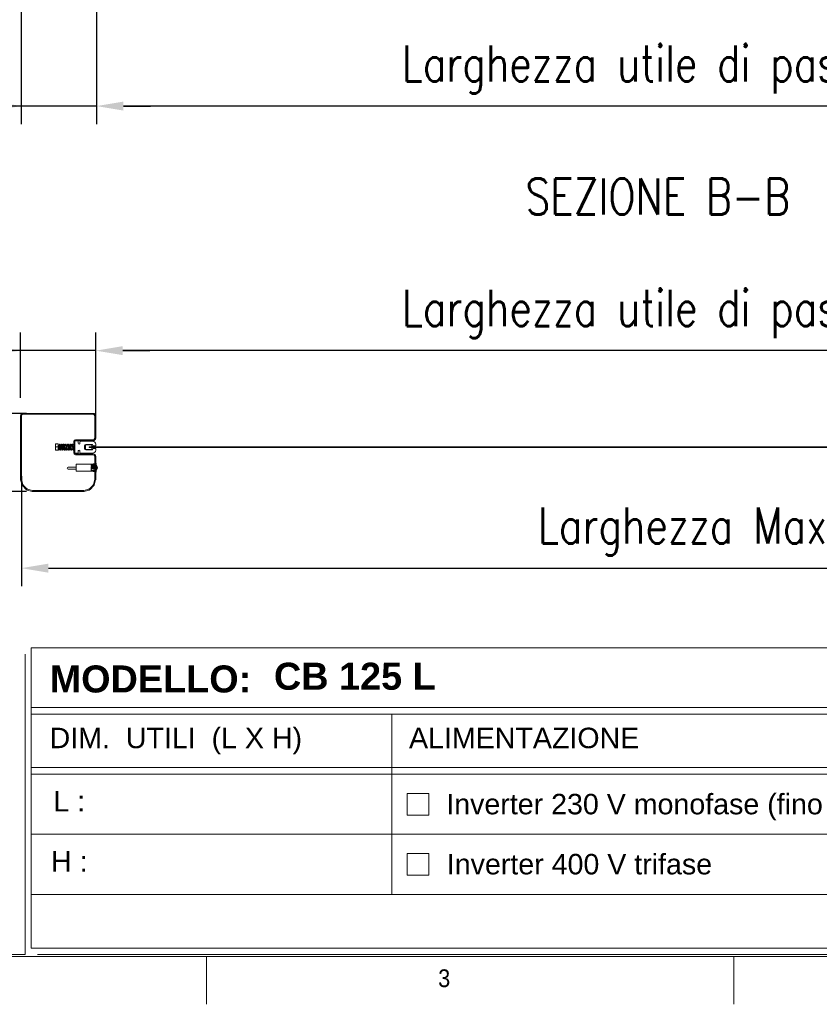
# Model space of a CAD drawing. Header units: inches. Extents: x 0 to 13926, y 0 to 5002.
# Tile 2 of 10: x 1496 to 2827, y 200 to 1839. Entities that reach past the tile are written whole.
import ezdxf

# ---------------------------------------------------------------- set-up
doc = ezdxf.new("R2010")
doc.units = ezdxf.units.IN
doc.header["$MEASUREMENT"] = 0
doc.layers.add('FORMAT', color=7, linetype='Continuous')
doc.layers.add('Montante', color=7, linetype='Continuous', lineweight=0)
doc.styles.add('Compilazione 1', font='romans.shx', dxfattribs={"width": 0.75, "height": 480})
doc.styles.add('NYIP', font='romans.shx', dxfattribs={"width": 0.8})
doc.styles.add('SLDTEXTSTYLE0', font='GOTHIC.TTF', dxfattribs={"width": 0.913})
doc.styles.get("Standard").update_dxf_attribs({"font": 'arial.ttf'})
doc.dimstyles.new('STANDARD35', dxfattribs={"dimscale": 35, "dimtxt": 2, "dimasz": 1.5, "dimexe": 1, "dimexo": 1, "dimgap": 0.7, "dimtad": 1, "dimdec": 0, "dimdsep": 46, "dimtxsty": 'NYIP', "dimcen": 0, "dimclrd": 1, "dimclre": 1, "dimclrt": 2, "dimadec": 0, "dimazin": 0, "dimtfac": 1, "dimtdec": 0, "dimtix": 1, "dimtmove": 0, "dimatfit": 3, "dimfxl": 0, "dimtvp": 1, "dimtolj": 1, "dimtzin": 0, "dimarcsym": 0})

# ---------------------------------------------------------------- blocks, each defined once
blk = doc.blocks.new('A$C7C9C4F3F')
at = {"layer": 'FORMAT', "color": 7, "lineweight": 5}
for p, q in [((199.3, 199.3), (16199.3, 199.3)), ((4017.9, 199.3), (4017.9, 0)), ((6210.3, 0), (6210.3, 199.3))]:
    blk.add_line(p, q, dxfattribs=at)
at = {"color": 7, "lineweight": 5, "insert": (4981.2, 145.3), "char_height": 73.8, "attachment_point": 1, "style": 'SLDTEXTSTYLE0'}
blk.add_mtext('3', dxfattribs=at)
blk = doc.blocks.new('*D30')
at = {"color": 7, "lineweight": -2}
for p, q in [((1497.7, 1209.5), (1497.7, 1318.1)), ((1622.7, 1153.1), (1622.7, 1318.1)), ((1497.7, 1288.1), (1248.8, 1288.1)), ((1452.7, 1288.1), (1407.7, 1288.1)), ((1622.7, 1288.1), (1497.7, 1288.1)), ((1667.7, 1288.1), (1712.7, 1288.1))]:
    blk.add_line(p, q, dxfattribs=at)
at = {"color": 7}
for points in [[(1452.7, 1280.6), (1452.7, 1295.6), (1497.7, 1288.1)], [(1667.7, 1295.6), (1667.7, 1280.6), (1622.7, 1288.1)]]:
    blk.add_solid(points, dxfattribs=at)
at = {"layer": 'Defpoints', "color": 0}
for p in [(1497.7, 1288.1), (1497.7, 1179.5), (1622.7, 1123.1)]:
    blk.add_point(p, dxfattribs=at)
at = {"color": 7, "lineweight": 0, "insert": (1328.2, 1339.1), "char_height": 60, "attachment_point": 5, "style": 'NYIP'}
blk.add_mtext('\\A1;125', dxfattribs=at)
blk = doc.blocks.new('*D31')
at = {"color": 7, "lineweight": -2}
for p, q in [((1499.1, 1079.2), (1499.1, 896)), ((3699.1, 1079.2), (3699.1, 896)), ((1544.1, 926), (3654.1, 926))]:
    blk.add_line(p, q, dxfattribs=at)
at = {"color": 7}
for points in [[(1544.1, 933.5), (1544.1, 918.5), (1499.1, 926)], [(3654.1, 918.5), (3654.1, 933.5), (3699.1, 926)]]:
    blk.add_solid(points, dxfattribs=at)
at = {"layer": 'Defpoints', "color": 0}
for p in [(1499.1, 1109.2), (3699.1, 1109.2), (3699.1, 926)]:
    blk.add_point(p, dxfattribs=at)
at = {"color": 7, "lineweight": 0, "insert": (2599.1, 987), "char_height": 60, "attachment_point": 5, "style": 'NYIP'}
blk.add_mtext('\\A1;Larghezza Max ', dxfattribs=at)
blk = doc.blocks.new('*D43')
at = {"color": 7, "lineweight": -2}
for p, q in [((1622.7, 1162.4), (1622.7, 1318.1)), ((3575.4, 1162.4), (3575.4, 1318.1)), ((3530.4, 1288.1), (1667.7, 1288.1))]:
    blk.add_line(p, q, dxfattribs=at)
at = {"color": 7}
for points in [[(1667.7, 1295.6), (1667.7, 1280.6), (1622.7, 1288.1)], [(3530.4, 1280.6), (3530.4, 1295.6), (3575.4, 1288.1)]]:
    blk.add_solid(points, dxfattribs=at)
at = {"layer": 'Defpoints', "color": 0}
for p in [(1622.7, 1288.1), (1622.7, 1132.4), (3575.4, 1132.4)]:
    blk.add_point(p, dxfattribs=at)
at = {"color": 7, "lineweight": 0, "insert": (2599.1, 1349.1), "char_height": 60, "attachment_point": 5, "style": 'NYIP'}
blk.add_mtext('\\A1;Larghezza utile di passaggio^J', dxfattribs=at)
blk = doc.blocks.new('*D44')
at = {"color": 7, "lineweight": -2}
for p, q in [((1196.9, 1228.7), (1196.9, 1273.7)), ((1507.6, 1183.7), (1166.9, 1183.7)), ((1196.9, 1183.7), (1196.9, 1053.7)), ((1507.6, 1053.7), (1166.9, 1053.7)), ((1196.9, 1053.7), (1196.9, 804.8)), ((1196.9, 1008.7), (1196.9, 963.7))]:
    blk.add_line(p, q, dxfattribs=at)
at = {"color": 7}
for points in [[(1189.4, 1228.7), (1204.4, 1228.7), (1196.9, 1183.7)], [(1204.4, 1008.7), (1189.4, 1008.7), (1196.9, 1053.7)]]:
    blk.add_solid(points, dxfattribs=at)
at = {"layer": 'Defpoints', "color": 0}
for p in [(1537.6, 1183.7), (1196.9, 1053.7), (1537.6, 1053.7)]:
    blk.add_point(p, dxfattribs=at)
at = {"color": 7, "lineweight": 0, "insert": (1145.9, 884.2), "char_height": 60, "attachment_point": 5, "rotation": 90, "style": 'NYIP'}
blk.add_mtext('\\A1;130', dxfattribs=at)
blk = doc.blocks.new('*D95')
at = {"color": 7, "lineweight": -2}
for p, q in [((1623.9, 1859), (1623.9, 1665.2)), ((3573.9, 1859), (3573.9, 1665.2)), ((3528.9, 1695.2), (1668.9, 1695.2))]:
    blk.add_line(p, q, dxfattribs=at)
at = {"color": 7}
for points in [[(1668.9, 1702.7), (1668.9, 1687.7), (1623.9, 1695.2)], [(3528.9, 1687.7), (3528.9, 1702.7), (3573.9, 1695.2)]]:
    blk.add_solid(points, dxfattribs=at)
at = {"layer": 'Defpoints', "color": 0}
for p in [(1623.9, 1889), (3573.9, 1889), (1623.9, 1695.2)]:
    blk.add_point(p, dxfattribs=at)
at = {"color": 7, "lineweight": 0, "insert": (2598.9, 1756.2), "char_height": 60, "attachment_point": 5, "style": 'NYIP'}
blk.add_mtext('\\A1;Larghezza utile di passaggio', dxfattribs=at)
blk = doc.blocks.new('*D97')
at = {"color": 7, "lineweight": -2}
for p, q in [((1498.9, 1859), (1498.9, 1665.2)), ((1623.9, 1859), (1623.9, 1665.2)), ((1498.9, 1695.2), (1250, 1695.2)), ((1453.9, 1695.2), (1408.9, 1695.2)), ((1623.9, 1695.2), (1498.9, 1695.2)), ((1668.9, 1695.2), (1713.9, 1695.2))]:
    blk.add_line(p, q, dxfattribs=at)
at = {"color": 7}
for points in [[(1453.9, 1687.7), (1453.9, 1702.7), (1498.9, 1695.2)], [(1668.9, 1702.7), (1668.9, 1687.7), (1623.9, 1695.2)]]:
    blk.add_solid(points, dxfattribs=at)
at = {"layer": 'Defpoints', "color": 0}
for p in [(1498.9, 1889), (1623.9, 1889), (1498.9, 1695.2)]:
    blk.add_point(p, dxfattribs=at)
at = {"color": 7, "lineweight": 0, "insert": (1329.5, 1746.2), "char_height": 60, "attachment_point": 5, "style": 'NYIP'}
blk.add_mtext('\\A1;125', dxfattribs=at)

msp = doc.modelspace()

# ---------------------------------------------------------------- linework, layer by layer
at = {"color": 7, "lineweight": 5}
for p, q in [((1605.5, 1123.7), (1605.5, 1131.1)), ((1616.2, 1131.4), (1605.9, 1131.4)), ((1616.5, 1128.7), (1616.5, 1131.1)), ((1605.5, 1125.1), (1605.5, 1129.8)), ((1605.9, 1123.4), (1616.2, 1123.4)), ((1612, 1128.2), (1612, 1126.7)), ((1612, 1128.2), (1621, 1128.2)), ((1621, 1126.7), (1612, 1126.7)), ((1621, 1128.7), (1616.5, 1128.7)), ((1616.5, 1123.7), (1616.5, 1126.1)), ((1616.5, 1126.1), (1621, 1126.1)), ((1621, 1128.7), (1621, 1128.2)), ((1621, 1128.2), (1651, 1128.2)), ((1621, 1126.7), (1621, 1126.1)), ((1621, 1126.7), (1651, 1126.7)), ((1651, 1128.2), (3578, 1128.2)), ((1651, 1126.7), (3578, 1126.7)), ((1515.4, 793.3), (4074.6, 793.3)), ((1515.4, 793.3), (1515.4, 293.3)), ((1505.1, 783), (1505.1, 283)), ((1515.4, 694), (4074.6, 694)), ((1515.4, 683), (4074.6, 683)), ((2115.6, 683), (2115.6, 383)), ((1515.4, 594), (4074.6, 594)), ((1515.4, 583), (4074.6, 583)), ((2140.7, 551), (2176.7, 551)), ((2140.7, 515), (2140.7, 551)), ((2176.7, 551), (2176.7, 515)), ((2176.7, 515), (2140.7, 515)), ((1515.4, 483), (4074.6, 483)), ((2140.7, 451), (2176.7, 451)), ((2140.7, 415), (2140.7, 451)), ((2176.7, 451), (2176.7, 415)), ((2176.7, 415), (2140.7, 415)), ((1515.4, 383), (4074.6, 383)), ((295.8, 283), (1505.1, 283)), ((1515.4, 293.3), (4074.6, 293.3)), ((1525.7, 283), (4084.9, 283))]:
    msp.add_line(p, q, dxfattribs=at)
for centre, start, end in [((1616.2, 1131.1), 0, 90), ((1616.2, 1123.7), 270, 0)]:
    msp.add_arc(centre, 0.3, start, end, dxfattribs=at)
for points, knots in [([(1605.5, 1131.1), (1605.5, 1131.1), (1605.5, 1131.2), (1605.5, 1131.2), (1605.6, 1131.3), (1605.7, 1131.4), (1605.8, 1131.4), (1605.9, 1131.4), (1605.9, 1131.4)], [0, 0, 0, 0, 0.105221, 0.222295, 0.409925, 0.680735, 0.959498, 1, 1, 1, 1]), ([(1605.9, 1123.4), (1605.9, 1123.4), (1605.8, 1123.4), (1605.7, 1123.4), (1605.6, 1123.5), (1605.5, 1123.6), (1605.5, 1123.7), (1605.5, 1123.7), (1605.5, 1123.7)], [0, 0, 0, 0, 0.092131, 0.38607, 0.634154, 0.799389, 0.928685, 1, 1, 1, 1])]:
    msp.add_open_spline(points, degree=3, knots=knots, dxfattribs=at)
at = {"layer": 'Montante'}
for p, q in [((1501.9, 1183.7), (1618.5, 1183.7)), ((1501.9, 1182.2), (1618.5, 1182.2)), ((1497.7, 1133.9), (1497.7, 1179.5)), ((1499.2, 1133.9), (1499.2, 1179.5)), ((1621.2, 1179.5), (1621.2, 1142.6)), ((1622.7, 1179.5), (1622.7, 1142.6)), ((1497.7, 1074.2), (1497.7, 1133.9)), ((1499.2, 1074.2), (1499.2, 1133.9)), ((1556.4, 1132.7), (1555.9, 1132.7)), ((1555.9, 1132.7), (1555.9, 1130.2)), ((1555.9, 1130.4), (1556.4, 1132.7)), ((1560.3, 1132.7), (1556.4, 1132.7)), ((1560.3, 1122.7), (1560.3, 1132.7)), ((1562.2, 1129.8), (1562.3, 1130.9)), ((1562.3, 1130.9), (1562.5, 1131.7)), ((1562.5, 1131.7), (1562.7, 1132.3)), ((1562.7, 1132.3), (1563, 1132.5)), ((1563, 1132.5), (1563.1, 1132.6)), ((1563.1, 1132.6), (1563.3, 1132.6)), ((1563.3, 1132.6), (1563.6, 1132.4)), ((1563.4, 1131.5), (1563.3, 1130.9)), ((1563.5, 1131.7), (1563.4, 1131.5)), ((1563.5, 1131.7), (1563.5, 1131.7)), ((1563.6, 1132.4), (1563.9, 1131.5)), ((1563.9, 1131.5), (1564.1, 1130.7)), ((1565.3, 1130.8), (1565.4, 1131.5)), ((1565.4, 1131.5), (1565.6, 1132.1)), ((1565.6, 1132.1), (1565.9, 1132.5)), ((1565.9, 1132.5), (1566.3, 1132.6)), ((1566.4, 1131.2), (1566.2, 1130.2)), ((1566.3, 1132.6), (1566.5, 1132.5)), ((1566.5, 1131.6), (1566.4, 1131.2)), ((1566.5, 1132.5), (1566.7, 1132.2)), ((1566.5, 1131.7), (1566.5, 1131.6)), ((1566.7, 1132.2), (1567, 1131)), ((1567, 1131), (1567.1, 1130.4)), ((1568.3, 1130.9), (1568.5, 1131.7)), ((1568.5, 1131.7), (1568.8, 1132.5)), ((1568.8, 1132.5), (1569, 1132.6)), ((1569, 1132.6), (1569.3, 1132.6)), ((1569.3, 1132.6), (1569.5, 1132.5)), ((1569.4, 1131.2), (1569.3, 1130.5)), ((1569.5, 1131.6), (1569.4, 1131.2)), ((1569.5, 1132.5), (1569.7, 1132.3)), ((1569.5, 1131.7), (1569.5, 1131.7)), ((1569.5, 1131.7), (1569.5, 1131.6)), ((1569.7, 1132.3), (1570, 1131.3)), ((1570, 1131.3), (1570.1, 1130.4)), ((1571.2, 1130.4), (1571.4, 1131.2)), ((1571.4, 1131.2), (1571.5, 1131.8)), ((1571.5, 1131.8), (1571.7, 1132.3)), ((1571.7, 1132.3), (1571.8, 1132.5)), ((1571.8, 1132.5), (1572.1, 1132.6)), ((1572.1, 1132.6), (1572.3, 1132.6)), ((1572.3, 1132.6), (1572.5, 1132.5)), ((1572.4, 1131.4), (1572.3, 1130.7)), ((1572.5, 1131.7), (1572.4, 1131.4)), ((1572.5, 1132.5), (1572.7, 1132.2)), ((1572.5, 1131.7), (1572.5, 1131.7)), ((1572.7, 1132.2), (1573, 1131.2)), ((1573, 1131.2), (1573.1, 1130.7)), ((1574.2, 1130.4), (1574.4, 1131.3)), ((1574.4, 1131.3), (1574.5, 1131.9)), ((1574.5, 1131.9), (1574.9, 1132.5)), ((1574.9, 1132.5), (1575.1, 1132.6)), ((1575.1, 1132.6), (1575.4, 1132.5)), ((1575.4, 1131.4), (1575.3, 1130.8)), ((1575.4, 1132.5), (1575.8, 1132.1)), ((1575.5, 1131.7), (1575.4, 1131.4)), ((1575.5, 1131.7), (1575.5, 1131.7)), ((1575.8, 1132.1), (1576, 1131)), ((1576, 1131), (1576.1, 1130.6)), ((1577.3, 1130.5), (1577.4, 1131.4)), ((1577.4, 1131.4), (1577.6, 1132.1)), ((1577.6, 1132.1), (1577.8, 1132.5)), ((1577.8, 1132.5), (1578, 1132.6)), ((1578, 1132.6), (1578.1, 1132.6)), ((1578.1, 1132.6), (1578.3, 1132.6)), ((1578.3, 1132.6), (1578.4, 1132.5)), ((1578.4, 1131.4), (1578.3, 1130.7)), ((1578.4, 1132.5), (1578.7, 1132.3)), ((1578.5, 1131.7), (1578.4, 1131.4)), ((1578.5, 1131.7), (1578.5, 1131.7)), ((1578.7, 1132.3), (1579, 1131.1)), ((1579, 1131.1), (1579.1, 1130.6)), ((1580.3, 1130.5), (1580.5, 1131.9)), ((1580.5, 1131.9), (1580.7, 1132.4)), ((1580.7, 1132.4), (1581, 1132.6)), ((1581, 1132.6), (1581.3, 1132.6)), ((1581.3, 1131), (1581.2, 1130)), ((1581.3, 1132.6), (1581.7, 1132.3)), ((1581.4, 1131.5), (1581.3, 1131)), ((1581.5, 1131.7), (1581.4, 1131.5)), ((1581.7, 1132.3), (1581.8, 1131.9)), ((1581.8, 1131.9), (1582, 1131.4)), ((1582, 1131.4), (1582.1, 1130.8)), ((1583.2, 1130.4), (1583.4, 1131.4)), ((1583.4, 1131.4), (1583.6, 1132)), ((1583.6, 1132), (1583.7, 1132.4)), ((1583.7, 1132.4), (1583.9, 1132.5)), ((1583.9, 1132.5), (1584.1, 1132.6)), ((1584.1, 1132.6), (1584.4, 1132.6)), ((1584.3, 1131), (1584.2, 1130.3)), ((1584.4, 1131.5), (1584.3, 1131)), ((1584.4, 1132.6), (1584.6, 1132.4)), ((1584.5, 1131.6), (1584.4, 1131.5)), ((1584.5, 1131.7), (1584.5, 1131.6)), ((1584.6, 1132.4), (1584.8, 1132.1)), ((1584.8, 1132.1), (1584.9, 1131.5)), ((1584.9, 1131.5), (1585.1, 1130.8)), ((1586.2, 1136.9), (1586.2, 1117.9)), ((1587.7, 1117.9), (1587.7, 1136.9)), ((1587.7, 1136.7), (1587.7, 1118.2)), ((1592.7, 1137.7), (1588.7, 1137.7)), ((1618.5, 1139.9), (1589.2, 1139.9)), ((1618.5, 1138.4), (1589.2, 1138.4)), ((1593.7, 1133.8), (1593.7, 1136.7)), ((1596.4, 1136.4), (1596.4, 1133.8)), ((1617.7, 1137.4), (1597.4, 1137.4)), ((1606.1, 1131.8), (1617.6, 1131.8)), ((1617.6, 1131.8), (1618.6, 1129.4)), ((1622.7, 1129.4), (1622.7, 1132.4)), ((1555.9, 1130.2), (1555.9, 1130.4)), ((1556.4, 1127.7), (1555.9, 1130.2)), ((1555.9, 1130.2), (1555.9, 1125.2)), ((1555.9, 1125.4), (1556.4, 1127.7)), ((1555.9, 1125.2), (1555.9, 1125.4)), ((1556.4, 1122.7), (1555.9, 1125.2)), ((1555.9, 1125.2), (1555.9, 1122.7)), ((1555.9, 1122.7), (1556.4, 1122.7)), ((1560.3, 1127.7), (1556.4, 1127.7)), ((1560.3, 1122.7), (1556.4, 1122.7)), ((1560.3, 1130.1), (1560.7, 1130.7)), ((1560.3, 1125.3), (1560.3, 1130.1)), ((1560.7, 1124.7), (1560.3, 1125.3)), ((1560.7, 1130.7), (1560.9, 1130.7)), ((1560.7, 1127.7), (1560.7, 1130.7)), ((1560.7, 1124.7), (1560.7, 1127.7)), ((1560.9, 1124.7), (1560.7, 1124.7)), ((1560.9, 1123.9), (1560.8, 1124.7)), ((1560.8, 1124.7), (1560.8, 1124.7)), ((1560.9, 1130.7), (1561.3, 1130.1)), ((1560.9, 1127.7), (1560.9, 1130.7)), ((1560.9, 1124.7), (1560.9, 1127.7)), ((1561.3, 1125.3), (1560.9, 1124.7)), ((1561.2, 1122.9), (1560.9, 1123.9)), ((1561.4, 1122.7), (1561.2, 1122.9)), ((1561.3, 1130.1), (1561.7, 1130.7)), ((1561.3, 1127.7), (1561.3, 1130.1)), ((1561.3, 1125.3), (1561.3, 1127.7)), ((1561.6, 1124.8), (1561.3, 1125.3)), ((1561.4, 1123.6), (1561.5, 1124.1)), ((1561.4, 1123.5), (1561.4, 1123.6)), ((1561.4, 1123.5), (1561.4, 1123.5)), ((1561.7, 1122.6), (1561.4, 1122.7)), ((1561.5, 1124.1), (1561.6, 1124.8)), ((1561.6, 1124.8), (1561.7, 1125.9)), ((1561.7, 1130.7), (1561.9, 1130.7)), ((1561.7, 1127.7), (1561.7, 1130.7)), ((1561.7, 1125.5), (1561.7, 1127.7)), ((1561.7, 1125.9), (1561.9, 1127.2)), ((1561.9, 1122.7), (1561.7, 1122.6)), ((1561.9, 1130.7), (1562.2, 1130.3)), ((1561.9, 1127.7), (1561.9, 1130.7)), ((1561.9, 1127.2), (1562, 1128.6)), ((1562.1, 1122.8), (1561.9, 1122.7)), ((1562, 1128.6), (1562.2, 1129.8)), ((1562.4, 1123.5), (1562.1, 1122.8)), ((1562.5, 1124.3), (1562.4, 1123.5)), ((1562.7, 1125.3), (1562.5, 1124.3)), ((1562.7, 1124.7), (1562.6, 1124.8)), ((1562.8, 1126.4), (1562.7, 1125.3)), ((1562.7, 1124.7), (1562.7, 1125.5)), ((1562.9, 1124.7), (1562.7, 1124.7)), ((1562.9, 1127.7), (1562.8, 1126.4)), ((1563.1, 1128.9), (1562.9, 1127.7)), ((1562.9, 1124.7), (1562.9, 1127.7)), ((1563.3, 1125.3), (1562.9, 1124.7)), ((1563.2, 1130), (1563.1, 1128.9)), ((1563.3, 1130.9), (1563.2, 1130)), ((1563.2, 1130.3), (1563.3, 1130.1)), ((1563.3, 1130.1), (1563.7, 1130.7)), ((1563.3, 1127.7), (1563.3, 1130.1)), ((1563.3, 1125.3), (1563.3, 1127.7)), ((1563.7, 1124.7), (1563.3, 1125.3)), ((1563.7, 1130.7), (1563.9, 1130.7)), ((1563.7, 1127.7), (1563.7, 1130.7)), ((1563.7, 1124.7), (1563.7, 1127.7)), ((1563.9, 1124.7), (1563.7, 1124.7)), ((1563.8, 1124.6), (1563.8, 1124.7)), ((1563.9, 1123.7), (1563.8, 1124.6)), ((1563.9, 1130.7), (1564.3, 1130.1)), ((1563.9, 1127.7), (1563.9, 1130.7)), ((1563.9, 1124.7), (1563.9, 1127.7)), ((1564.3, 1125.3), (1563.9, 1124.7)), ((1564.2, 1122.8), (1563.9, 1123.7)), ((1564.1, 1130.7), (1564.7, 1130.7)), ((1564.1, 1130.7), (1564.1, 1130.4)), ((1564.5, 1122.6), (1564.2, 1122.8)), ((1564.3, 1130.1), (1564.7, 1130.7)), ((1564.3, 1127.7), (1564.3, 1130.1)), ((1564.3, 1125.3), (1564.3, 1127.7)), ((1564.6, 1124.8), (1564.3, 1125.3)), ((1564.4, 1123.6), (1564.5, 1124.1)), ((1564.4, 1123.5), (1564.4, 1123.6)), ((1564.5, 1124.1), (1564.6, 1125)), ((1564.7, 1122.6), (1564.5, 1122.6)), ((1564.6, 1125), (1564.8, 1126.2)), ((1564.7, 1130.7), (1564.9, 1130.7)), ((1564.7, 1127.7), (1564.7, 1130.7)), ((1564.7, 1125.5), (1564.7, 1127.7)), ((1565, 1122.7), (1564.7, 1122.6)), ((1564.8, 1126.2), (1564.9, 1127.5)), ((1564.9, 1130.7), (1565.2, 1130.3)), ((1564.9, 1127.7), (1564.9, 1130.7)), ((1564.9, 1130.7), (1565.3, 1130.7)), ((1564.9, 1127.5), (1565.1, 1128.8)), ((1564.9, 1127.5), (1564.9, 1127.7)), ((1565.3, 1123.1), (1565, 1122.7)), ((1565.1, 1128.8), (1565.2, 1129.9)), ((1565.2, 1129.9), (1565.3, 1130.8)), ((1565.4, 1123.6), (1565.3, 1123.1)), ((1565.5, 1124.3), (1565.4, 1123.6)), ((1565.7, 1125.2), (1565.5, 1124.3)), ((1565.7, 1124.7), (1565.6, 1124.8)), ((1565.8, 1126.4), (1565.7, 1125.2)), ((1565.7, 1124.7), (1565.7, 1125.5)), ((1565.9, 1124.7), (1565.7, 1124.7)), ((1565.9, 1127.7), (1565.8, 1126.4)), ((1566.1, 1129.1), (1565.9, 1127.7)), ((1565.9, 1124.7), (1565.9, 1127.5)), ((1566.3, 1125.3), (1565.9, 1124.7)), ((1566.2, 1130.2), (1566.1, 1129.1)), ((1566.2, 1130.3), (1566.3, 1130.1)), ((1566.3, 1130.1), (1566.7, 1130.7)), ((1566.3, 1127.7), (1566.3, 1130.1)), ((1566.3, 1125.3), (1566.3, 1127.7)), ((1566.7, 1124.7), (1566.3, 1125.3)), ((1566.7, 1130.7), (1566.9, 1130.7)), ((1566.7, 1127.7), (1566.7, 1130.7)), ((1566.7, 1124.7), (1566.7, 1127.7)), ((1566.9, 1124.7), (1566.7, 1124.7)), ((1566.8, 1124.3), (1566.8, 1124.8)), ((1566.9, 1123.6), (1566.8, 1124.3)), ((1566.9, 1130.7), (1567.3, 1130.1)), ((1566.9, 1127.7), (1566.9, 1130.7)), ((1566.9, 1124.7), (1566.9, 1127.7)), ((1567.3, 1125.3), (1566.9, 1124.7)), ((1567.3, 1122.7), (1566.9, 1123.6)), ((1567.1, 1130.7), (1567.7, 1130.7)), ((1567.3, 1130.1), (1567.7, 1130.7)), ((1567.3, 1127.7), (1567.3, 1130.1)), ((1567.3, 1125.3), (1567.3, 1127.7)), ((1567.6, 1124.8), (1567.3, 1125.3)), ((1567.5, 1122.6), (1567.3, 1122.7)), ((1567.4, 1123.8), (1567.5, 1124.3)), ((1567.4, 1123.6), (1567.4, 1123.8)), ((1567.4, 1123.5), (1567.4, 1123.6)), ((1567.4, 1123.5), (1567.4, 1123.5)), ((1567.5, 1124.3), (1567.6, 1125.1)), ((1567.8, 1122.6), (1567.5, 1122.6)), ((1567.6, 1125.1), (1567.8, 1126.1)), ((1567.7, 1130.7), (1567.9, 1130.7)), ((1567.7, 1127.7), (1567.7, 1130.7)), ((1567.7, 1125.5), (1567.7, 1127.7)), ((1567.8, 1126.1), (1567.9, 1127.2)), ((1568, 1122.7), (1567.8, 1122.6)), ((1567.9, 1130.7), (1568.2, 1130.3)), ((1567.9, 1127.7), (1567.9, 1130.7)), ((1567.9, 1130.7), (1568.3, 1130.7)), ((1567.9, 1127.2), (1568, 1128.5)), ((1567.9, 1127.5), (1567.9, 1127.7)), ((1568, 1128.5), (1568.2, 1129.8)), ((1568.1, 1122.8), (1568, 1122.7)), ((1568.5, 1123.9), (1568.1, 1122.8)), ((1568.2, 1129.8), (1568.3, 1130.9)), ((1568.6, 1124.9), (1568.5, 1123.9)), ((1568.8, 1126), (1568.6, 1124.9)), ((1568.7, 1124.7), (1568.6, 1124.8)), ((1568.7, 1124.7), (1568.7, 1125.5)), ((1568.9, 1124.7), (1568.7, 1124.7)), ((1568.9, 1127.3), (1568.8, 1126)), ((1569, 1128.6), (1568.9, 1127.3)), ((1568.9, 1124.7), (1568.9, 1127.7)), ((1569.3, 1125.3), (1568.9, 1124.7)), ((1569.2, 1129.7), (1569, 1128.6)), ((1569.3, 1130.5), (1569.2, 1129.7)), ((1569.2, 1130.3), (1569.3, 1130.1)), ((1569.3, 1130.1), (1569.7, 1130.7)), ((1569.3, 1127.7), (1569.3, 1130.1)), ((1569.3, 1125.3), (1569.3, 1127.7)), ((1569.7, 1124.7), (1569.3, 1125.3)), ((1569.7, 1130.7), (1569.9, 1130.7)), ((1569.7, 1127.7), (1569.7, 1130.7)), ((1569.7, 1124.7), (1569.7, 1127.7)), ((1569.9, 1124.7), (1569.7, 1124.7)), ((1569.8, 1124.6), (1569.8, 1124.8)), ((1569.9, 1123.8), (1569.8, 1124.6)), ((1569.9, 1130.7), (1570.3, 1130.1)), ((1569.9, 1127.7), (1569.9, 1130.7)), ((1569.9, 1124.7), (1569.9, 1127.7)), ((1570.3, 1125.3), (1569.9, 1124.7)), ((1570.2, 1122.8), (1569.9, 1123.8)), ((1570.1, 1130.7), (1570.7, 1130.7)), ((1570.4, 1122.7), (1570.2, 1122.8)), ((1570.3, 1130.1), (1570.7, 1130.7)), ((1570.3, 1127.7), (1570.3, 1130.1)), ((1570.3, 1125.3), (1570.3, 1127.7)), ((1570.6, 1124.8), (1570.3, 1125.3)), ((1570.4, 1123.7), (1570.6, 1124.4)), ((1570.4, 1123.5), (1570.4, 1123.7)), ((1570.4, 1123.5), (1570.4, 1123.5)), ((1570.6, 1122.6), (1570.4, 1122.7)), ((1570.6, 1124.4), (1570.7, 1125.5)), ((1570.9, 1122.7), (1570.6, 1122.6)), ((1570.7, 1130.7), (1571.3, 1130.7)), ((1570.7, 1127.7), (1570.7, 1130.7)), ((1570.7, 1125.5), (1570.7, 1127.7)), ((1570.7, 1125.5), (1570.8, 1126.7)), ((1570.8, 1126.7), (1571, 1128.1)), ((1571.2, 1122.9), (1570.9, 1122.7)), ((1571, 1128.1), (1571.1, 1129.4)), ((1571.1, 1129.4), (1571.2, 1130.4)), ((1571.5, 1124), (1571.2, 1122.9)), ((1571.6, 1124.8), (1571.5, 1124)), ((1571.7, 1125.8), (1571.6, 1124.8)), ((1573.6, 1124.7), (1571.6, 1124.7)), ((1571.9, 1127.1), (1571.7, 1125.8)), ((1572, 1128.4), (1571.9, 1127.1)), ((1572.2, 1129.6), (1572, 1128.4)), ((1572.3, 1130.7), (1572.2, 1129.6)), ((1572.3, 1130.7), (1574.3, 1130.7)), ((1572.9, 1124), (1572.8, 1124.7)), ((1573, 1123.3), (1572.9, 1124)), ((1573.2, 1122.9), (1573, 1123.3)), ((1573.5, 1122.6), (1573.2, 1122.9)), ((1573.4, 1123.5), (1573.5, 1123.9)), ((1573.4, 1123.5), (1573.4, 1123.5)), ((1573.4, 1123.5), (1573.4, 1123.5)), ((1573.5, 1123.9), (1573.6, 1124.7)), ((1573.6, 1122.6), (1573.5, 1122.6)), ((1573.6, 1124.7), (1573.7, 1125.6)), ((1573.8, 1122.6), (1573.6, 1122.6)), ((1573.7, 1125.6), (1573.8, 1126.8)), ((1573.8, 1126.8), (1574, 1128.1)), ((1573.9, 1122.7), (1573.8, 1122.6)), ((1574.1, 1122.8), (1573.9, 1122.7)), ((1574, 1128.1), (1574.1, 1129.3)), ((1574.1, 1129.3), (1574.2, 1130.4)), ((1574.3, 1123.2), (1574.1, 1122.8)), ((1574.5, 1123.9), (1574.3, 1123.2)), ((1574.6, 1124.9), (1574.5, 1123.9)), ((1574.8, 1126), (1574.6, 1124.9)), ((1576.6, 1124.7), (1574.6, 1124.7)), ((1574.9, 1127.4), (1574.8, 1126)), ((1575.1, 1128.7), (1574.9, 1127.4)), ((1575.2, 1129.9), (1575.1, 1128.7)), ((1575.3, 1130.8), (1575.2, 1129.9)), ((1575.3, 1130.7), (1577.3, 1130.7)), ((1575.8, 1124.1), (1575.8, 1124.7)), ((1576, 1123.5), (1575.8, 1124.1)), ((1576.3, 1122.8), (1576, 1123.5)), ((1576.5, 1122.6), (1576.3, 1122.8)), ((1576.4, 1123.5), (1576.5, 1123.8)), ((1576.4, 1123.5), (1576.4, 1123.5)), ((1576.5, 1123.8), (1576.6, 1124.5)), ((1576.8, 1122.6), (1576.5, 1122.6)), ((1576.6, 1124.5), (1576.7, 1125.4)), ((1576.7, 1125.4), (1576.8, 1126.7)), ((1576.8, 1126.7), (1577, 1128)), ((1577, 1122.7), (1576.8, 1122.6)), ((1577, 1128), (1577.1, 1129.3)), ((1577.2, 1123), (1577, 1122.7)), ((1577.1, 1129.3), (1577.3, 1130.5)), ((1577.5, 1124.1), (1577.2, 1123)), ((1577.6, 1125), (1577.5, 1124.1)), ((1577.8, 1126.1), (1577.6, 1125)), ((1579.6, 1124.7), (1577.6, 1124.7)), ((1577.9, 1127.3), (1577.8, 1126.1)), ((1578, 1128.6), (1577.9, 1127.3)), ((1578.2, 1129.8), (1578, 1128.6)), ((1578.3, 1130.7), (1578.2, 1129.8)), ((1578.3, 1130.7), (1580.3, 1130.7)), ((1578.8, 1124.7), (1578.8, 1130.7)), ((1578.9, 1123.9), (1578.8, 1124.7)), ((1579, 1123.2), (1578.9, 1123.9)), ((1579.4, 1122.7), (1579, 1123.2)), ((1579.4, 1123.8), (1579.6, 1124.6)), ((1579.4, 1123.5), (1579.4, 1123.8)), ((1579.4, 1123.5), (1579.4, 1123.5)), ((1579.6, 1122.6), (1579.4, 1122.7)), ((1579.6, 1124.6), (1579.7, 1125.7)), ((1579.9, 1122.6), (1579.6, 1122.6)), ((1579.7, 1125.7), (1579.9, 1127)), ((1579.9, 1127), (1580, 1128.3)), ((1580.1, 1122.8), (1579.9, 1122.6)), ((1580, 1128.3), (1580.1, 1129.5)), ((1580.1, 1129.5), (1580.3, 1130.5)), ((1580.2, 1123), (1580.1, 1122.8)), ((1580.5, 1124.1), (1580.2, 1123)), ((1580.6, 1125), (1580.5, 1124.1)), ((1580.8, 1126.1), (1580.6, 1125)), ((1582.6, 1124.7), (1580.6, 1124.7)), ((1580.9, 1127.4), (1580.8, 1126.1)), ((1581.1, 1128.7), (1580.9, 1127.4)), ((1581.2, 1130), (1581.1, 1128.7)), ((1581.3, 1130.7), (1583.3, 1130.7)), ((1581.8, 1124.6), (1581.8, 1124.7)), ((1581.9, 1123.8), (1581.8, 1124.6)), ((1582, 1123.2), (1581.9, 1123.8)), ((1582.2, 1122.8), (1582, 1123.2)), ((1582.4, 1122.7), (1582.2, 1122.8)), ((1582.4, 1123.6), (1582.5, 1124.1)), ((1582.4, 1123.5), (1582.4, 1123.6)), ((1582.4, 1123.5), (1582.4, 1123.5)), ((1582.7, 1122.6), (1582.4, 1122.7)), ((1582.5, 1124.1), (1582.6, 1124.7)), ((1582.6, 1124.7), (1582.7, 1125.6)), ((1582.7, 1125.6), (1582.8, 1126.7)), ((1582.9, 1122.7), (1582.7, 1122.6)), ((1582.8, 1126.7), (1583, 1128)), ((1583.1, 1122.8), (1582.9, 1122.7)), ((1583, 1128), (1583.1, 1129.3)), ((1583.1, 1129.3), (1583.2, 1130.4)), ((1583.3, 1123.1), (1583.1, 1122.8)), ((1583.4, 1123.7), (1583.3, 1123.1)), ((1583.6, 1124.6), (1583.4, 1123.7)), ((1583.7, 1125.7), (1583.6, 1124.6)), ((1585.6, 1124.7), (1583.6, 1124.7)), ((1583.9, 1127), (1583.7, 1125.7)), ((1584, 1128.3), (1583.9, 1127)), ((1584.1, 1129.4), (1584, 1128.3)), ((1584.2, 1130.3), (1584.1, 1129.4)), ((1584.3, 1130.7), (1586.2, 1130.7)), ((1584.9, 1124), (1584.8, 1124.6)), ((1585, 1123.3), (1584.9, 1124)), ((1585.2, 1122.9), (1585, 1123.3)), ((1585.1, 1130.8), (1585.1, 1130.7)), ((1585.5, 1122.6), (1585.2, 1122.9)), ((1585.8, 1122.6), (1585.5, 1122.6)), ((1586.1, 1122.8), (1585.8, 1122.6)), ((1586.2, 1123), (1586.1, 1122.8)), ((1586.2, 1123), (1586.2, 1130.7)), ((1588.7, 1117.2), (1592.7, 1117.2)), ((1618.5, 1116.4), (1589.2, 1116.4)), ((1618.5, 1114.9), (1589.2, 1114.9)), ((1593.7, 1118.2), (1593.7, 1121.1)), ((1596.4, 1121.1), (1596.4, 1118.4)), ((1597.4, 1117.4), (1617.7, 1117.4)), ((1604.1, 1125.1), (1604.1, 1129.8)), ((1617.6, 1123.1), (1606.1, 1123.1)), ((1618.6, 1125.4), (1617.6, 1123.1)), ((1618.6, 1129.4), (1622.7, 1129.4)), ((1622.7, 1125.4), (1618.6, 1125.4)), ((1622.7, 1122.4), (1622.7, 1125.4)), ((1615.2, 1099.2), (1590.2, 1099.2)), ((1590.2, 1087.2), (1590.2, 1099.2)), ((1621.2, 1100.4), (1615.2, 1099.2)), ((1615.2, 1098.9), (1621.2, 1099.9)), ((1616.1, 1099.3), (1615.2, 1099.2)), ((1615.2, 1099.2), (1615.2, 1099.2)), ((1615.2, 1098.9), (1615.2, 1099.2)), ((1615.2, 1097.9), (1615.2, 1098.9)), ((1621.2, 1098.9), (1615.2, 1097.9)), ((1621.2, 1100.4), (1616.1, 1099.3)), ((1621.2, 1074.2), (1621.2, 1112.2)), ((1622.7, 1074.2), (1622.7, 1112.2)), ((1623.7, 1100.7), (1622.7, 1100.7)), ((1623.7, 1100.7), (1623.7, 1085.7)), ((1590.2, 1094.1), (1576.9, 1094.1)), ((1576.9, 1090.8), (1590.2, 1090.8)), ((1590.2, 1087.2), (1617.4, 1087.2)), ((1615.2, 1097.1), (1615.2, 1097.9)), ((1621.2, 1097.1), (1615.2, 1097.1)), ((1621.2, 1095.3), (1615.2, 1095.3)), ((1615.2, 1094.2), (1615.2, 1095.3)), ((1621.2, 1094.8), (1615.2, 1094.8)), ((1615.2, 1092.2), (1615.2, 1094.2)), ((1615.2, 1094.2), (1621.2, 1094.2)), ((1621.2, 1092.2), (1615.2, 1092.2)), ((1615.2, 1091.2), (1615.2, 1092.2)), ((1621.2, 1091), (1615.2, 1091.7)), ((1615.2, 1091.2), (1621.2, 1090.5)), ((1615.2, 1089.4), (1615.2, 1091.2)), ((1621.2, 1088.8), (1615.2, 1089.4)), ((1615.2, 1088.6), (1615.2, 1089.4)), ((1615.2, 1087.6), (1615.2, 1088.6)), ((1615.2, 1088.6), (1621.2, 1087.6)), ((1615.2, 1087.3), (1615.2, 1087.6)), ((1621.2, 1086.6), (1615.2, 1087.6)), ((1616.9, 1087.3), (1615.2, 1087.3)), ((1615.7, 1097.1), (1621.2, 1098)), ((1621.2, 1088.4), (1616.3, 1089.3)), ((1622.7, 1085.7), (1623.7, 1085.7)), ((1624, 1097.2), (1623.7, 1097.2)), ((1623.7, 1089.2), (1624, 1089.2)), ((1624, 1097.2), (1624, 1089.2)), ((1500.1, 1064.8), (1497.8, 1073.2)), ((1501.5, 1065.2), (1499.3, 1073.6)), ((1621.1, 1073.6), (1618.9, 1065.2)), ((1622.6, 1073.2), (1620.3, 1064.8)), ((1506.9, 1057.2), (1501.2, 1062.9)), ((1508, 1058.2), (1502.2, 1064)), ((1517.2, 1053.8), (1508.8, 1056.1)), ((1517.6, 1055.3), (1509.2, 1057.5)), ((1602.2, 1055.2), (1518.3, 1055.2)), ((1602.2, 1053.7), (1518.3, 1053.7)), ((1611.2, 1057.5), (1602.8, 1055.3)), ((1611.6, 1056.1), (1603.2, 1053.8)), ((1618.2, 1064), (1612.4, 1058.2)), ((1619.2, 1062.9), (1613.5, 1057.2))]:
    msp.add_line(p, q, dxfattribs=at)
for centre, radius, start, end in [((1501.9, 1179.5), 4.17, 90, 180), ((1501.9, 1179.5), 2.67, 90, 180), ((1618.5, 1179.5), 4.17, 0, 90), ((1618.5, 1179.5), 2.67, 0, 90), ((1589.2, 1136.9), 3, 90, 180), ((1589.2, 1136.9), 1.5, 90, 180), ((1588.7, 1136.7), 1, 90, 180), ((1592.7, 1136.7), 1, 0, 90), ((1595.1, 1133.8), 1.35, 180, 0), ((1597.4, 1136.4), 1, 90, 180), ((1606.1, 1129.8), 2, 90, 180), ((1617.7, 1132.4), 5, 0, 90), ((1618.5, 1142.6), 4.17, 270, 0), ((1618.5, 1142.6), 2.67, 270, 0), ((1437.6, 1145.2), 149.3, 351.6631, 354.1806), ((1589.2, 1117.9), 3, 180, 270), ((1588.7, 1118.2), 1, 180, 270), ((1589.2, 1117.9), 1.5, 180, 270), ((1592.7, 1118.2), 1, 270, 0), ((1595.1, 1121.1), 1.35, 0, 180), ((1597.4, 1118.4), 1, 180, 270), ((1606.1, 1125.1), 2, 180, 270), ((1617.7, 1122.4), 5, 270, 0), ((1618.5, 1112.2), 4.17, 0, 90), ((1618.5, 1112.2), 2.67, 0, 90), ((1576.9, 1092.5), 1.64, 90, 270), ((1619.4, 1093.2), 6.08, 318.8879, 41.1121), ((1501.9, 1074.2), 4.17, 180, 195), ((1501.9, 1074.2), 2.67, 180, 195), ((1618.5, 1074.2), 2.67, 345, 0), ((1618.5, 1074.2), 4.17, 345, 0), ((1504.1, 1065.9), 4.17, 195, 225), ((1504.1, 1065.9), 2.67, 195, 225), ((1509.9, 1060.1), 4.17, 225, 255), ((1509.9, 1060.1), 2.67, 225, 255), ((1518.3, 1057.9), 4.17, 255, 270), ((1518.3, 1057.9), 2.67, 255, 270), ((1602.2, 1057.9), 2.67, 270, 285), ((1602.2, 1057.9), 4.17, 270, 285), ((1610.5, 1060.1), 2.67, 285, 315), ((1610.5, 1060.1), 4.17, 285, 315), ((1616.3, 1065.9), 2.67, 315, 345), ((1616.3, 1065.9), 4.17, 315, 345)]:
    msp.add_arc(centre, radius, start, end, dxfattribs=at)

# ---------------------------------------------------------------- block references
at = {"xscale": 0.4, "yscale": 0.4, "zscale": 0.4}
msp.add_blockref('A$C7C9C4F3F', (200, 200), dxfattribs=at)

# ---------------------------------------------------------------- texts
at = {"color": 7, "lineweight": 0, "insert": (2557.9, 1544.8, 1.5), "char_height": 60, "attachment_point": 5, "style": 'NYIP'}
msp.add_mtext('{SEZIONE B-B}', dxfattribs=at)
at = {"color": 7, "lineweight": 5}
for s, insert, char_height, width, attachment_point in [('\\pxql;{\\fArial|b1|i0|c0|p34;MODELLO:}', (1795.1, 764.1), 45.022, 498.031, 2), ('{\\fArial|b1|i0|c0|p34;\\H1.00001x;CB 125 L}', (1919.2, 768.6), 45.022, 2870.474, 1), ('\\pxql;{\\fArial|b0|i0|c0|p34;DIM.  UTILI  (L X H)}', (1949.4, 660.4), 34.043, 806.902, 2), ('{\\fArial|b0|i0|c0|p34;ALIMENTAZIONE}', (2335.5, 660.4), 34.043, 806.902, 2), ('{\\fArial|b0|i0|c0|p34;Inverter 230 V monofase (fino a 12 m²)}', (2614.3, 550.3), 34.043, 897.538, 2), ('{\\fArial|b0|i0|c0|p34;L :}', (1578.7, 555), 34.043, 90.063, 2), ('{\\fArial|b0|i0|c0|p34;H :}', (1578.7, 455), 34.043, 90.063, 2), ('\\pxql;{\\fArial|b0|i0|c0|p34;Inverter 400 V trifase}', (2655.6, 450.3), 34.043, 897.538, 2)]:
    msp.add_mtext(s, dxfattribs=dict(at, insert=insert, char_height=char_height, width=width, attachment_point=attachment_point))
at = {"color": 7, "insert": (947.6, 621.5), "char_height": 42.075, "attachment_point": 1, "style": 'Compilazione 1'}
msp.add_mtext_dynamic_manual_height_columns("{\\fArial|b0|i0|c0|p0;BMPEUROPE srl\\P\\pxql;Strada della Freisa, 1\\P14019 - Villanova d'Asti}", width=1128.074, gutter_width=1474.6, heights=[777], dxfattribs=at)

# ---------------------------------------------------------------- dimensions: what is measured, and where the dimension line sits
at = {"color": 7, "lineweight": 0}
for base, p1, p2, text, picture, middle in [((1623.9, 1695.2), (3573.9, 1889), (1623.9, 1889), 'Larghezza utile di passaggio', '*D95', (2598.9, 1756.2)), ((1622.7, 1288.1), (3575.4, 1132.4), (1622.7, 1132.4), 'Larghezza utile di passaggio^J', '*D43', (2599.1, 1349.1)), ((3699.1, 926), (1499.1, 1109.2), (3699.1, 1109.2), 'Larghezza Max ', '*D31', (2599.1, 987))]:
    dim = msp.add_linear_dim(base=base, p1=p1, p2=p2, angle=180, text=text, dimstyle='STANDARD35', override={"dimscale": 30, "dimclrd": 7, "dimclre": 7, "dimclrt": 7}, dxfattribs=at)
    dim.commit()
    dim.dimension.update_dxf_attribs({"geometry": picture, "text_midpoint": middle})
for base, p1, p2, angle, picture, middle in [((1498.9, 1695.2), (1623.9, 1889), (1498.9, 1889), 180, '*D97', (1329.5, 1695.2)), ((1497.7, 1288.1), (1622.7, 1123.1), (1497.7, 1179.5), 180, '*D30', (1328.2, 1288.1)), ((1196.9, 1053.7), (1537.6, 1183.7), (1537.6, 1053.7), 90, '*D44', (1196.9, 884.2))]:
    dim = msp.add_linear_dim(base=base, p1=p1, p2=p2, angle=angle, dimstyle='STANDARD35', override={"dimscale": 30, "dimclrd": 7, "dimclre": 7, "dimclrt": 7}, dxfattribs=at)
    dim.commit()
    dim.dimension.update_dxf_attribs({"geometry": picture, "text_midpoint": middle, "dimtype": 160})

doc.saveas('drawing.dxf')
